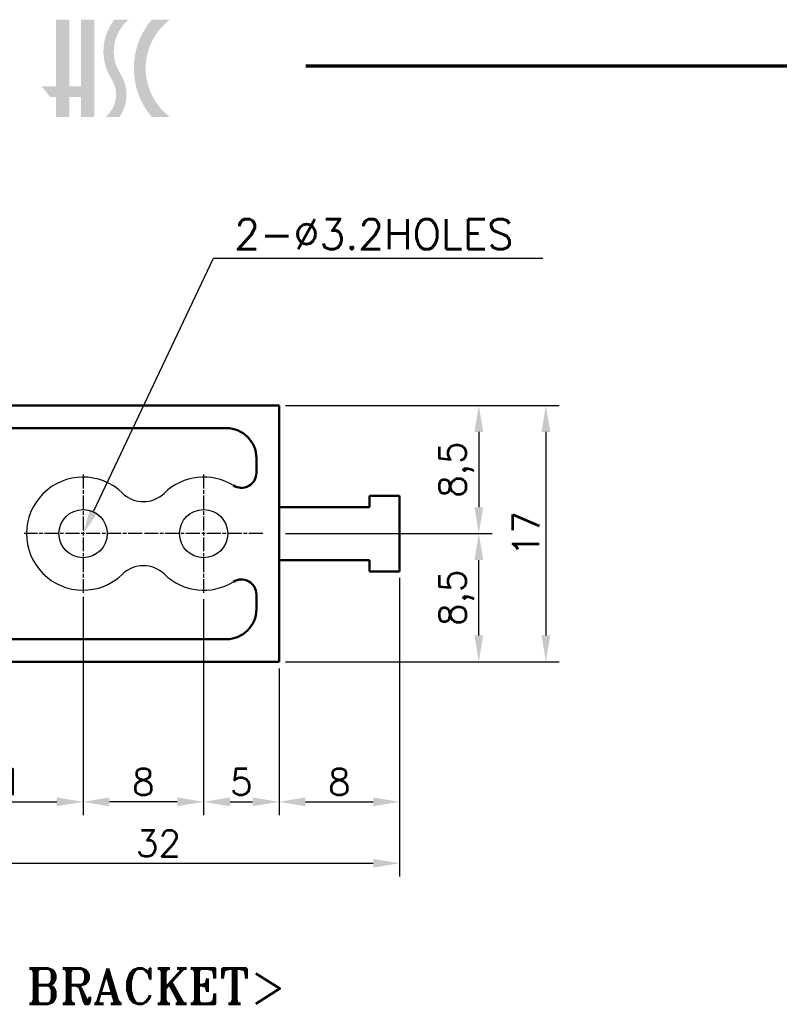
# Model space of a CAD drawing. Header units: millimetres. Extents: x 10 to 277, y 10 to 201.
# Tile 5 of 7: x 138 to 188, y 132 to 198. Entities that reach past the tile are written whole.
import ezdxf

# ---------------------------------------------------------------- set-up
doc = ezdxf.new("R2010")
doc.units = ezdxf.units.MM
doc.header["$LTSCALE"] = 0.3
doc.linetypes.add('CHAIN', pattern=[0.35429999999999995, 0.2362, -0.0295, 0.0591, -0.0295])
doc.layers.add('DIM', color=3, linetype='Continuous')
for name, color, linetype, lineweight in [('경계(ISO)', 7, 'Continuous', 70), ('기호(ISO)', 7, 'Continuous', 25), ('스케치 형상(ISO)', 7, 'Continuous', 25), ('외형선(ISO)', 7, 'Continuous', 50), ('중심 표식(ISO)', 1, 'CHAIN', 25), ('해치 (ISO)', 3, 'Continuous', 18)]:
    doc.layers.add(name, color=color, linetype=linetype, lineweight=lineweight)
doc.styles.get("Standard").update_dxf_attribs({"font": 'romans.shx'})
doc.styles.add('주 문자 (ISO)', font='tahoma.ttf')
doc.styles.add('한신치수', font='RomanS.shx')
doc.dimstyles.new('ISO-25', dxfattribs={"dimscale": 0.7, "dimtxt": 2.5, "dimasz": 2.5, "dimexe": 1.25, "dimexo": 0.625, "dimtad": 1, "dimtxsty": 'Standard', "dimcen": 2.5, "dimclrt": 7, "dimadec": 0, "dimazin": 0, "dimtfac": 1, "dimtmove": 0, "dimatfit": 3, "dimfxl": 1, "dimarcsym": 0})

# ---------------------------------------------------------------- blocks, each defined once
blk = doc.blocks.new('MOVING BRACKET')
at = {"layer": '기호(ISO)', "color": 2, "insert": (-28.11367750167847, 1.870082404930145), "char_height": 3.499999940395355, "attachment_point": 1, "style": '주 문자 (ISO)'}
blk.add_mtext('\\fRomanT|b0|i0;\\H3.5000;<MOVING BRACKET>', dxfattribs=at)
blk = doc.blocks.new('*D236')
at = {"layer": 'Defpoints', "color": 0, "transparency": 16777216}
for p in [(141.8786305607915, 159.893724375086), (130.8786305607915, 155.143724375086), (141.8786305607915, 145.8566280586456)]:
    blk.add_point(p, dxfattribs=at)
at = {"layer": 'DIM', "color": 0, "lineweight": -2, "transparency": 16777216}
for p, q in [((141.8786305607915, 159.456224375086), (141.8786305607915, 144.9816280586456)), ((130.8786305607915, 154.706224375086), (130.8786305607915, 144.9816280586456)), ((132.6286305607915, 145.8566280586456), (140.1286305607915, 145.8566280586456))]:
    blk.add_line(p, q, dxfattribs=at)
at = {"layer": 'DIM', "color": 0, "transparency": 16777216}
for points in [[(132.6286305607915, 146.1482947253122), (132.6286305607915, 145.5649613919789), (130.8786305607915, 145.8566280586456)], [(140.1286305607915, 146.1482947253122), (140.1286305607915, 145.5649613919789), (141.8786305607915, 145.8566280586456)]]:
    blk.add_solid(points, dxfattribs=at)
at = {"layer": 'DIM', "color": 7, "transparency": 16777216, "insert": (136.3786305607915, 147.1691280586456), "char_height": 1.75, "attachment_point": 5}
blk.add_mtext('11', dxfattribs=at)
blk = doc.blocks.new('*D237')
at = {"layer": 'Defpoints', "color": 0, "transparency": 16777216}
for p in [(141.8786305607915, 159.7270577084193), (149.8786305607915, 159.7270577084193), (141.8786305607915, 145.8566280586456)]:
    blk.add_point(p, dxfattribs=at)
at = {"layer": 'DIM', "color": 0, "lineweight": -2, "transparency": 16777216}
for p, q in [((141.8786305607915, 159.2895577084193), (141.8786305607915, 144.9816280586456)), ((149.8786305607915, 159.2895577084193), (149.8786305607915, 144.9816280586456)), ((148.1286305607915, 145.8566280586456), (143.6286305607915, 145.8566280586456))]:
    blk.add_line(p, q, dxfattribs=at)
at = {"layer": 'DIM', "color": 0, "transparency": 16777216}
for points in [[(143.6286305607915, 146.1482947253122), (143.6286305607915, 145.5649613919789), (141.8786305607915, 145.8566280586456)], [(148.1286305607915, 146.1482947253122), (148.1286305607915, 145.5649613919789), (149.8786305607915, 145.8566280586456)]]:
    blk.add_solid(points, dxfattribs=at)
at = {"layer": 'DIM', "color": 7, "transparency": 16777216, "insert": (145.8786305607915, 147.1691280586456), "char_height": 1.75, "attachment_point": 5}
blk.add_mtext('8', dxfattribs=at)
blk = doc.blocks.new('*D238')
at = {"layer": 'Defpoints', "color": 0, "transparency": 16777216}
for p in [(149.8786305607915, 159.7270577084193), (154.8786305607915, 155.143724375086), (154.8786305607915, 145.8566280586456)]:
    blk.add_point(p, dxfattribs=at)
at = {"layer": 'DIM', "color": 0, "lineweight": -2, "transparency": 16777216}
for p, q in [((149.8786305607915, 159.2895577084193), (149.8786305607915, 144.9816280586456)), ((154.8786305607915, 154.706224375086), (154.8786305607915, 144.9816280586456)), ((151.6286305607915, 145.8566280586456), (153.1286305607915, 145.8566280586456))]:
    blk.add_line(p, q, dxfattribs=at)
at = {"layer": 'DIM', "color": 0, "transparency": 16777216}
for points in [[(151.6286305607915, 146.1482947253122), (151.6286305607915, 145.5649613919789), (149.8786305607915, 145.8566280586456)], [(153.1286305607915, 146.1482947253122), (153.1286305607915, 145.5649613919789), (154.8786305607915, 145.8566280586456)]]:
    blk.add_solid(points, dxfattribs=at)
at = {"layer": 'DIM', "color": 7, "transparency": 16777216, "insert": (152.3786305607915, 147.1691280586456), "char_height": 1.75, "attachment_point": 5}
blk.add_mtext('5', dxfattribs=at)
blk = doc.blocks.new('*D239')
at = {"layer": 'Defpoints', "color": 0, "transparency": 16777216}
for p in [(162.8786305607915, 161.1437243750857), (154.8786305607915, 155.143724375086), (162.8786305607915, 145.8566280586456)]:
    blk.add_point(p, dxfattribs=at)
at = {"layer": 'DIM', "color": 0, "lineweight": -2, "transparency": 16777216}
for p, q in [((162.8786305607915, 160.7062243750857), (162.8786305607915, 144.9816280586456)), ((154.8786305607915, 154.706224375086), (154.8786305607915, 144.9816280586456)), ((156.6286305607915, 145.8566280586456), (161.1286305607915, 145.8566280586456))]:
    blk.add_line(p, q, dxfattribs=at)
at = {"layer": 'DIM', "color": 0, "transparency": 16777216}
for points in [[(156.6286305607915, 146.1482947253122), (156.6286305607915, 145.5649613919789), (154.8786305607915, 145.8566280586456)], [(161.1286305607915, 146.1482947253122), (161.1286305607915, 145.5649613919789), (162.8786305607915, 145.8566280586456)]]:
    blk.add_solid(points, dxfattribs=at)
at = {"layer": 'DIM', "color": 7, "transparency": 16777216, "insert": (158.8786305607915, 147.1691280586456), "char_height": 1.75, "attachment_point": 5}
blk.add_mtext('8', dxfattribs=at)
blk = doc.blocks.new('*D240')
at = {"layer": 'Defpoints', "color": 0, "transparency": 16777216}
for p in [(162.8786305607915, 161.1437243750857), (130.8786305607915, 155.1437243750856), (162.8786305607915, 141.7865731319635)]:
    blk.add_point(p, dxfattribs=at)
at = {"layer": 'DIM', "color": 0, "lineweight": -2, "transparency": 16777216}
for p, q in [((162.8786305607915, 160.7062243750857), (162.8786305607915, 140.9115731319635)), ((130.8786305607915, 154.7062243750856), (130.8786305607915, 140.9115731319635)), ((132.6286305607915, 141.7865731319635), (161.1286305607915, 141.7865731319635))]:
    blk.add_line(p, q, dxfattribs=at)
at = {"layer": 'DIM', "color": 0, "transparency": 16777216}
for points in [[(132.6286305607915, 142.0782397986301), (132.6286305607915, 141.4949064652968), (130.8786305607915, 141.7865731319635)], [(161.1286305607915, 142.0782397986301), (161.1286305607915, 141.4949064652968), (162.8786305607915, 141.7865731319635)]]:
    blk.add_solid(points, dxfattribs=at)
at = {"layer": 'DIM', "color": 7, "transparency": 16777216, "insert": (146.8786305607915, 143.0990731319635), "char_height": 1.75, "attachment_point": 5}
blk.add_mtext('32', dxfattribs=at)
blk = doc.blocks.new('*D241')
at = {"layer": 'Defpoints', "color": 0, "transparency": 16777216}
for p in [(154.8786305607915, 172.143724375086), (154.8786305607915, 163.643724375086), (168.1327283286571, 163.643724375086)]:
    blk.add_point(p, dxfattribs=at)
at = {"layer": 'DIM', "color": 0, "lineweight": -2, "transparency": 16777216}
for p, q in [((155.3161305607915, 172.143724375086), (169.0077283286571, 172.143724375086)), ((168.1327283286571, 170.393724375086), (168.1327283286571, 165.393724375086)), ((155.3161305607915, 163.643724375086), (169.0077283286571, 163.643724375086))]:
    blk.add_line(p, q, dxfattribs=at)
at = {"layer": 'DIM', "color": 0, "transparency": 16777216}
for points in [[(167.8410616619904, 170.393724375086), (168.4243949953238, 170.393724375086), (168.1327283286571, 172.143724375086)], [(167.8410616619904, 165.393724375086), (168.4243949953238, 165.393724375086), (168.1327283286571, 163.643724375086)]]:
    blk.add_solid(points, dxfattribs=at)
at = {"layer": 'DIM', "color": 7, "transparency": 16777216, "insert": (166.6535616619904, 167.893724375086), "char_height": 1.75, "attachment_point": 5, "rotation": 90}
blk.add_mtext('8,5', dxfattribs=at)
blk = doc.blocks.new('*D242')
at = {"layer": 'Defpoints', "color": 0, "transparency": 16777216}
for p in [(154.8786305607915, 163.643724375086), (168.1327283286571, 163.643724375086), (154.8786305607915, 155.143724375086)]:
    blk.add_point(p, dxfattribs=at)
at = {"layer": 'DIM', "color": 0, "lineweight": -2, "transparency": 16777216}
for p, q in [((155.3161305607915, 163.643724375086), (169.0077283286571, 163.643724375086)), ((168.1327283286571, 156.893724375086), (168.1327283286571, 161.893724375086)), ((155.3161305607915, 155.143724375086), (169.0077283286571, 155.143724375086))]:
    blk.add_line(p, q, dxfattribs=at)
at = {"layer": 'DIM', "color": 0, "transparency": 16777216}
for points in [[(167.8410616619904, 161.893724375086), (168.4243949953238, 161.893724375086), (168.1327283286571, 163.643724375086)], [(167.8410616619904, 156.893724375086), (168.4243949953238, 156.893724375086), (168.1327283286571, 155.143724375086)]]:
    blk.add_solid(points, dxfattribs=at)
at = {"layer": 'DIM', "color": 7, "transparency": 16777216, "insert": (166.6535616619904, 159.393724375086), "char_height": 1.75, "attachment_point": 5, "rotation": 90}
blk.add_mtext('8,5', dxfattribs=at)
blk = doc.blocks.new('*D243')
at = {"layer": 'Defpoints', "color": 0, "transparency": 16777216}
for p in [(154.8786305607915, 172.143724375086), (154.8786305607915, 155.143724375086), (172.5829324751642, 155.143724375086)]:
    blk.add_point(p, dxfattribs=at)
at = {"layer": 'DIM', "color": 0, "lineweight": -2, "transparency": 16777216}
for p, q in [((155.3161305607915, 172.143724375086), (173.4579324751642, 172.143724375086)), ((172.5829324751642, 170.393724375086), (172.5829324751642, 156.893724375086)), ((155.3161305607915, 155.143724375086), (173.4579324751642, 155.143724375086))]:
    blk.add_line(p, q, dxfattribs=at)
at = {"layer": 'DIM', "color": 0, "transparency": 16777216}
for points in [[(172.2912658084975, 170.393724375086), (172.8745991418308, 170.393724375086), (172.5829324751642, 172.143724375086)], [(172.2912658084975, 156.893724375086), (172.8745991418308, 156.893724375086), (172.5829324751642, 155.143724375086)]]:
    blk.add_solid(points, dxfattribs=at)
at = {"layer": 'DIM', "color": 7, "transparency": 16777216, "insert": (171.2704324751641, 163.643724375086), "char_height": 1.75, "attachment_point": 5, "rotation": 90}
blk.add_mtext('17', dxfattribs=at)

msp = doc.modelspace()

# ---------------------------------------------------------------- hatches: boundary and pattern name
at = {"layer": '해치 (ISO)'}
msp.add_hatch(color=256, dxfattribs=at).paths.add_polyline_path([(140.9578495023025, 197.7304863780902), (140.9578495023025, 193.3013683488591), (141.7419083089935, 193.3013683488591), (141.7419083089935, 197.7304863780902), (142.620743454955, 197.7304863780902), (142.620743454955, 191.2852171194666), (141.7419083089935, 191.2852171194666), (141.7419083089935, 192.5948538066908), (140.9578495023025, 192.5948538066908), (140.9578495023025, 191.2852171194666), (140.079014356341, 191.2852171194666), (140.079014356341, 192.5948538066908), (139.701420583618, 192.5948538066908), (139.1312509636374, 193.3013683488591), (140.079014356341, 193.3013683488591), (140.079014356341, 197.7304863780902)])
h = msp.add_hatch(color=256, dxfattribs=at)
edge = h.paths.add_edge_path()
edge.add_arc((142.1852143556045, 192.7532548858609), 2.571605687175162, 325.189485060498, 392.6597571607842)
edge.add_arc((146.6653497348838, 195.6250090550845), 2.749915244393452, 130.034993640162, 212.6597571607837, ccw=False)
edge.add_line((144.8964520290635, 197.7304863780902), (143.9518683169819, 197.7304863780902))
edge.add_arc((146.6653497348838, 195.6250090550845), 3.434532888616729, 142.1909655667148, 212.6597571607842)
edge.add_arc((142.1852143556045, 192.7532548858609), 1.886988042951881, -51.07593880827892, 32.6597571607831, ccw=False)
edge.add_line((143.3707897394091, 191.2852171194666), (144.296616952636, 191.2852171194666))
h = msp.add_hatch(color=256, dxfattribs=at)
edge = h.paths.add_edge_path()
edge.add_line((147.6267683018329, 191.2852171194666), (146.4290694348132, 191.2852171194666))
edge.add_arc((150.2318206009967, 194.5078517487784), 4.984605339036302, 139.7204513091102, 220.2795486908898, ccw=False)
edge.add_line((146.4290694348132, 197.7304863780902), (147.6267683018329, 197.7304863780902))
edge.add_arc((150.0825678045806, 194.5078517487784), 4.051706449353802, 127.3091093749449, 232.6908906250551)

# ---------------------------------------------------------------- linework, layer by layer
for centre in [(141.8786305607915, 163.643724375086), (149.8786305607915, 163.643724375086)]:
    msp.add_circle(centre, 1.6)
for centre, radius, start, end in [((141.8786305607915, 163.643724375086), 3.75, 45.92079015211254, 314.0792098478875), ((149.8786305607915, 163.643724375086), 3.75, 58.2431361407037, 134.0792098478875), ((145.8786305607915, 167.7744022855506), 2, 225.9207901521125, 314.0792098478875), ((145.8786305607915, 159.5130464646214), 2, 45.92079015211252, 134.0792098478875), ((149.8786305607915, 163.643724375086), 3.75, 225.9207901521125, 301.7568638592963)]:
    msp.add_arc(centre, radius, start, end)
at = {"layer": '경계(ISO)'}
msp.add_line((156.6666662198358, 194.6666663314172), (276.6666662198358, 194.6666663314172), dxfattribs=at)
at = {"layer": '기호(ISO)', "color": 3, "lineweight": 25}
msp.add_lwpolyline([(142.5916935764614, 165.1501504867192), (150.5250307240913, 181.9102193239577), (172.3821743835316, 181.9102193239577)], dxfattribs=at)
msp.add_solid([(142.8427645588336, 165.0313066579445), (141.8786306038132, 163.6437245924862), (142.3406225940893, 165.2689943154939)], dxfattribs=at)
at = {"layer": '스케치 형상(ISO)', "lineweight": 50}
for p, q in [((134.3786305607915, 170.643724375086), (151.3786305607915, 170.643724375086)), ((153.3786305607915, 168.643724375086), (153.3786305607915, 167.6825979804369)), ((153.3786305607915, 159.6048507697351), (153.3786305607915, 158.643724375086)), ((151.3786305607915, 156.643724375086), (134.3786305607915, 156.643724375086))]:
    msp.add_line(p, q, dxfattribs=at)
for centre, radius, start, end in [((151.3786305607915, 168.643724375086), 2, 0, 90), ((152.3786305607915, 167.6825979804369), 1.000000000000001, 238.2431361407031, 0), ((152.3786305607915, 159.6048507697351), 1.000000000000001, 0, 121.7568638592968), ((151.3786305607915, 158.643724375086), 2, 270, 0)]:
    msp.add_arc(centre, radius, start, end, dxfattribs=at)
at = {"layer": '외형선(ISO)'}
for p, q in [((154.8786305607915, 172.143724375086), (130.8786305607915, 172.143724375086)), ((154.8786305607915, 155.143724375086), (154.8786305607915, 172.143724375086)), ((160.8786305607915, 166.1437243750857), (160.8786305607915, 165.3937243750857)), ((162.8786305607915, 166.1437243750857), (160.8786305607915, 166.1437243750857)), ((162.8786305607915, 161.1437243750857), (162.8786305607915, 166.1437243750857)), ((160.8786305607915, 165.3937243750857), (154.8786305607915, 165.3937243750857)), ((154.8786305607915, 161.8937243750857), (160.8786305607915, 161.8937243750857)), ((160.8786305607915, 161.8937243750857), (160.8786305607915, 161.1437243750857)), ((160.8786305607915, 161.1437243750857), (162.8786305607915, 161.1437243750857)), ((154.8786305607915, 155.143724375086), (130.8786305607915, 155.143724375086))]:
    msp.add_line(p, q, dxfattribs=at)
at = {"layer": '중심 표식(ISO)', "linetype": 'CHAIN', "ltscale": 13.05658721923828}
for p, q in [((141.8786305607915, 167.5603910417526), (141.8786305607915, 159.7270577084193)), ((149.8786305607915, 167.5603910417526), (149.8786305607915, 159.7270577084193)), ((145.7952972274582, 163.643724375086), (137.9619638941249, 163.643724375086)), ((153.7952972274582, 163.643724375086), (145.9619638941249, 163.643724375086))]:
    msp.add_line(p, q, dxfattribs=at)

# ---------------------------------------------------------------- block references
at = {"xscale": 0.6666666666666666, "yscale": 0.6666666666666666, "zscale": 0.6666666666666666}
msp.add_blockref('MOVING BRACKET', (140.1731285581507, 133.5561546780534), dxfattribs=at)

# ---------------------------------------------------------------- texts
at = {"layer": '기호(ISO)', "style": '한신치수'}
msp.add_text('2-Ø3.2HOLES', height=2.000000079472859, dxfattribs=at).set_placement((151.9059830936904, 182.5087549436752))

# ---------------------------------------------------------------- dimensions: what is measured, and where the dimension line sits
at = {"layer": 'DIM'}
for base, p1, p2, picture, middle in [((168.1327283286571, 163.643724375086), (154.8786305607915, 172.143724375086), (154.8786305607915, 163.643724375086), '*D241', (166.6535616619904, 167.893724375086)), ((172.5829324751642, 155.143724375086), (154.8786305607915, 172.143724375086), (154.8786305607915, 155.143724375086), '*D243', (171.2704324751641, 163.643724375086)), ((168.1327283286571, 163.643724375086), (154.8786305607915, 155.143724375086), (154.8786305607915, 163.643724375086), '*D242', (166.6535616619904, 159.393724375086))]:
    dim = msp.add_linear_dim(base=base, p1=p1, p2=p2, angle=90, dimstyle='ISO-25', dxfattribs=at)
    dim.commit()
    dim.dimension.update_dxf_attribs({"geometry": picture, "text_midpoint": middle})
for base, p1, p2, picture, middle in [((162.8786305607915, 141.7865731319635), (130.8786305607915, 155.1437243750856), (162.8786305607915, 161.1437243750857), '*D240', (146.8786305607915, 143.0990731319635)), ((162.8786305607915, 145.8566280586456), (154.8786305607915, 155.143724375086), (162.8786305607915, 161.1437243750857), '*D239', (158.8786305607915, 147.1691280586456)), ((141.8786305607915, 145.8566280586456), (130.8786305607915, 155.143724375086), (141.8786305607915, 159.893724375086), '*D236', (136.3786305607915, 147.1691280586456)), ((141.8786305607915, 145.8566280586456), (149.8786305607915, 159.7270577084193), (141.8786305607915, 159.7270577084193), '*D237', (145.8786305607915, 147.1691280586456)), ((154.8786305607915, 145.8566280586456), (149.8786305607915, 159.7270577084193), (154.8786305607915, 155.143724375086), '*D238', (152.3786305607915, 147.1691280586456))]:
    dim = msp.add_linear_dim(base=base, p1=p1, p2=p2, dimstyle='ISO-25', dxfattribs=at)
    dim.commit()
    dim.dimension.update_dxf_attribs({"geometry": picture, "text_midpoint": middle})

doc.saveas('drawing.dxf')
